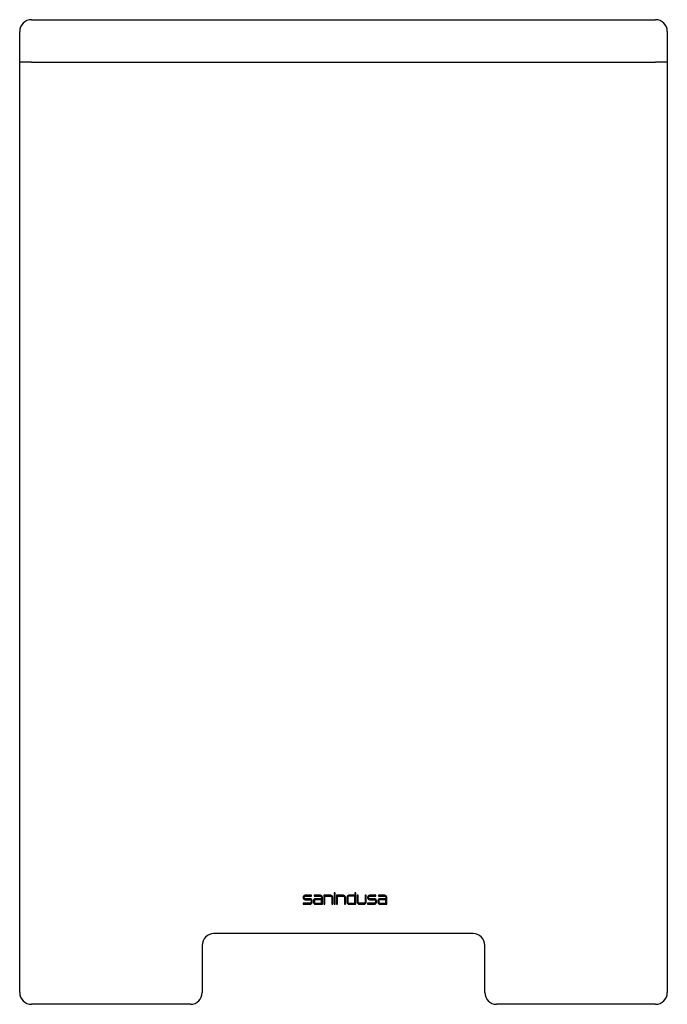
# Model space of a CAD drawing. Header units: millimetres. Extents: x 571.004 to 571.279, y 940.655 to 941.073.
import ezdxf

# ---------------------------------------------------------------- set-up
doc = ezdxf.new("R2010")
doc.units = ezdxf.units.MM
doc.layers.add('SANINDUSA', color=3, linetype='Continuous')

msp = doc.modelspace()

# ---------------------------------------------------------------- linework, layer by layer
at = {"layer": 'SANINDUSA'}
for p, q in [((571.00915, 941.07298), (571.27415, 941.07298)), ((571.00415, 941.05498), (571.00415, 941.06798)), ((571.27915, 941.06798), (571.27915, 941.05498)), ((571.00415, 940.65998), (571.00415, 941.05498)), ((571.00915, 941.05498), (571.00415, 941.05498)), ((571.00915, 941.05498), (571.27415, 941.05498)), ((571.27915, 941.05498), (571.27415, 941.05498)), ((571.27915, 941.05498), (571.27915, 940.65998)), ((571.128, 940.70127), (571.12531, 940.70127)), ((571.12531, 940.70087), (571.128, 940.70087)), ((571.128, 940.70087), (571.128, 940.70127)), ((571.1292, 940.70127), (571.1292, 940.70087)), ((571.13189, 940.70127), (571.1292, 940.70127)), ((571.1292, 940.70087), (571.13189, 940.70087)), ((571.13329, 940.70127), (571.13329, 940.69749)), ((571.13627, 940.70127), (571.13329, 940.70127)), ((571.13369, 940.69749), (571.13369, 940.70087)), ((571.13369, 940.70087), (571.13629, 940.70087)), ((571.13769, 940.70224), (571.13769, 940.70165)), ((571.13808, 940.70224), (571.13769, 940.70224)), ((571.13769, 940.70165), (571.13808, 940.70165)), ((571.13769, 940.70127), (571.13769, 940.69749)), ((571.13808, 940.70127), (571.13769, 940.70127)), ((571.13808, 940.70165), (571.13808, 940.70224)), ((571.13808, 940.69749), (571.13808, 940.70127)), ((571.1387, 940.70127), (571.1387, 940.69749)), ((571.14168, 940.70127), (571.1387, 940.70127)), ((571.13909, 940.69749), (571.13909, 940.70087)), ((571.13909, 940.70087), (571.14168, 940.70087)), ((571.14646, 940.70087), (571.14387, 940.70087)), ((571.14646, 940.70127), (571.14388, 940.70127)), ((571.14646, 940.70224), (571.14646, 940.70127)), ((571.14685, 940.70224), (571.14646, 940.70224)), ((571.14646, 940.69787), (571.14646, 940.70087)), ((571.14685, 940.69749), (571.14685, 940.70224)), ((571.14747, 940.70127), (571.14747, 940.69829)), ((571.14785, 940.70127), (571.14747, 940.70127)), ((571.14785, 940.69827), (571.14785, 940.70127)), ((571.15125, 940.70127), (571.15085, 940.70127)), ((571.15085, 940.70127), (571.15085, 940.69828)), ((571.15125, 940.69829), (571.15125, 940.70127)), ((571.15534, 940.70127), (571.15265, 940.70127)), ((571.15265, 940.70087), (571.15534, 940.70087)), ((571.15534, 940.70087), (571.15534, 940.70127)), ((571.15654, 940.70127), (571.15654, 940.70087)), ((571.15923, 940.70127), (571.15654, 940.70127)), ((571.15654, 940.70087), (571.15923, 940.70087)), ((571.12451, 940.70047), (571.12451, 940.70019)), ((571.1275, 940.69787), (571.12451, 940.69787)), ((571.12451, 940.69787), (571.12451, 940.69749)), ((571.12451, 940.69749), (571.12748, 940.69749)), ((571.12491, 940.70019), (571.12491, 940.70047)), ((571.12748, 940.69979), (571.12531, 940.69979)), ((571.12531, 940.69939), (571.1275, 940.69939)), ((571.1279, 940.69899), (571.1279, 940.69827)), ((571.12828, 940.69829), (571.12828, 940.69899)), ((571.12891, 940.69899), (571.12891, 940.69829)), ((571.12929, 940.69899), (571.12929, 940.69827)), ((571.13229, 940.69939), (571.12969, 940.69939)), ((571.12969, 940.69787), (571.13229, 940.69787)), ((571.13229, 940.69979), (571.12971, 940.69979)), ((571.12971, 940.69749), (571.13269, 940.69749)), ((571.13229, 940.70047), (571.13229, 940.69979)), ((571.13229, 940.69787), (571.13229, 940.69939)), ((571.13269, 940.69749), (571.13269, 940.70047)), ((571.13329, 940.69749), (571.13369, 940.69749)), ((571.13669, 940.70047), (571.13669, 940.69749)), ((571.13669, 940.69749), (571.13707, 940.69749)), ((571.13707, 940.69749), (571.13707, 940.70047)), ((571.13769, 940.69749), (571.13808, 940.69749)), ((571.1387, 940.69749), (571.13909, 940.69749)), ((571.14208, 940.70047), (571.14208, 940.69749)), ((571.14208, 940.69749), (571.14248, 940.69749)), ((571.14248, 940.69749), (571.14248, 940.70047)), ((571.14308, 940.70047), (571.14307, 940.69829)), ((571.14347, 940.70047), (571.14347, 940.69827)), ((571.14387, 940.69787), (571.14646, 940.69787)), ((571.14387, 940.69749), (571.14685, 940.69749)), ((571.15045, 940.69788), (571.14826, 940.69787)), ((571.14827, 940.69749), (571.15045, 940.69749)), ((571.15185, 940.70047), (571.15185, 940.70019)), ((571.15485, 940.69787), (571.15185, 940.69787)), ((571.15185, 940.69787), (571.15185, 940.69749)), ((571.15185, 940.69749), (571.15482, 940.69749)), ((571.15225, 940.70019), (571.15225, 940.70047)), ((571.15483, 940.69979), (571.15265, 940.69979)), ((571.15265, 940.69939), (571.15485, 940.69939)), ((571.15525, 940.69899), (571.15525, 940.69827)), ((571.15562, 940.69828), (571.15563, 940.69899)), ((571.15625, 940.69899), (571.15625, 940.69829)), ((571.15665, 940.69899), (571.15665, 940.69827)), ((571.15963, 940.69979), (571.15705, 940.69979)), ((571.15963, 940.69939), (571.15705, 940.69939)), ((571.15705, 940.69787), (571.15963, 940.69787)), ((571.15705, 940.69749), (571.16003, 940.69749)), ((571.15963, 940.70047), (571.15963, 940.69979)), ((571.15963, 940.69787), (571.15963, 940.69939)), ((571.16003, 940.69749), (571.16003, 940.70047)), ((571.19665, 940.68498), (571.08665, 940.68498)), ((571.08165, 940.67998), (571.08165, 940.65998)), ((571.20165, 940.65998), (571.20165, 940.67998)), ((571.07665, 940.65498), (571.00915, 940.65498)), ((571.27415, 940.65498), (571.20665, 940.65498))]:
    msp.add_line(p, q, dxfattribs=at)
for centre, radius, start, end in [((571.00915, 941.06798), 0.005, 90, 180), ((571.27415, 941.06798), 0.005, 0, 90), ((571.12531, 940.70047), 0.0008, 90, 180), ((571.12531, 940.70047), 0.0004, 90, 180), ((571.13189, 940.70047), 0.0008, 0, 90), ((571.13189, 940.70047), 0.0004, 0, 90), ((571.13627, 940.70047), 0.0008, 0, 90), ((571.13629, 940.70047), 0.0004, 0, 90), ((571.14168, 940.70047), 0.0008, 0, 90), ((571.14168, 940.70047), 0.0004, 0, 90), ((571.14388, 940.70047), 0.0008, 90, 179.7853), ((571.14387, 940.70047), 0.0004, 90, 180), ((571.15265, 940.70047), 0.0008, 90, 180), ((571.15265, 940.70047), 0.0004, 90, 180), ((571.15923, 940.70047), 0.0008, 0, 90), ((571.15923, 940.70047), 0.0004, 0, 90), ((571.12531, 940.70019), 0.0008, 180, 270), ((571.12531, 940.70019), 0.0004, 180, 270), ((571.12748, 940.69899), 0.0008, 0, 90), ((571.12748, 940.69829), 0.0008, 270, 0), ((571.1275, 940.69899), 0.0004, 0, 90), ((571.1275, 940.69827), 0.0004, 270, 0), ((571.12971, 940.69899), 0.0008, 90, 180), ((571.12971, 940.69829), 0.0008, 180, 270), ((571.12969, 940.69899), 0.0004, 90, 180), ((571.12969, 940.69827), 0.0004, 180, 270), ((571.14387, 940.69829), 0.0008, 179.7853, 270), ((571.14387, 940.69827), 0.0004, 180, 270), ((571.14827, 940.69829), 0.0008, 180, 270), ((571.14825, 940.69827), 0.0004, 180, 270.204), ((571.15045, 940.69829), 0.0008, 270, 0), ((571.15045, 940.69828), 0.0004, 270.204, 0), ((571.15265, 940.70019), 0.0008, 180, 270), ((571.15265, 940.70019), 0.0004, 180, 270), ((571.15482, 940.69829), 0.0008, 270, 359.4643), ((571.15483, 940.69899), 0.0008, 359.4643, 90), ((571.15485, 940.69899), 0.0004, 0, 90), ((571.15485, 940.69827), 0.0004, 270, 0), ((571.15705, 940.69899), 0.0008, 90, 180), ((571.15705, 940.69829), 0.0008, 180, 270), ((571.15705, 940.69899), 0.0004, 90, 180), ((571.15705, 940.69827), 0.0004, 180, 270), ((571.08665, 940.67998), 0.005, 90, 180), ((571.19665, 940.67998), 0.005, 0, 90), ((571.00915, 940.65998), 0.005, 180, 270), ((571.07665, 940.65998), 0.005, 270, 0), ((571.20665, 940.65998), 0.005, 180, 270), ((571.27415, 940.65998), 0.005, 270, 0)]:
    msp.add_arc(centre, radius, start, end, dxfattribs=at)

doc.saveas('drawing.dxf')
